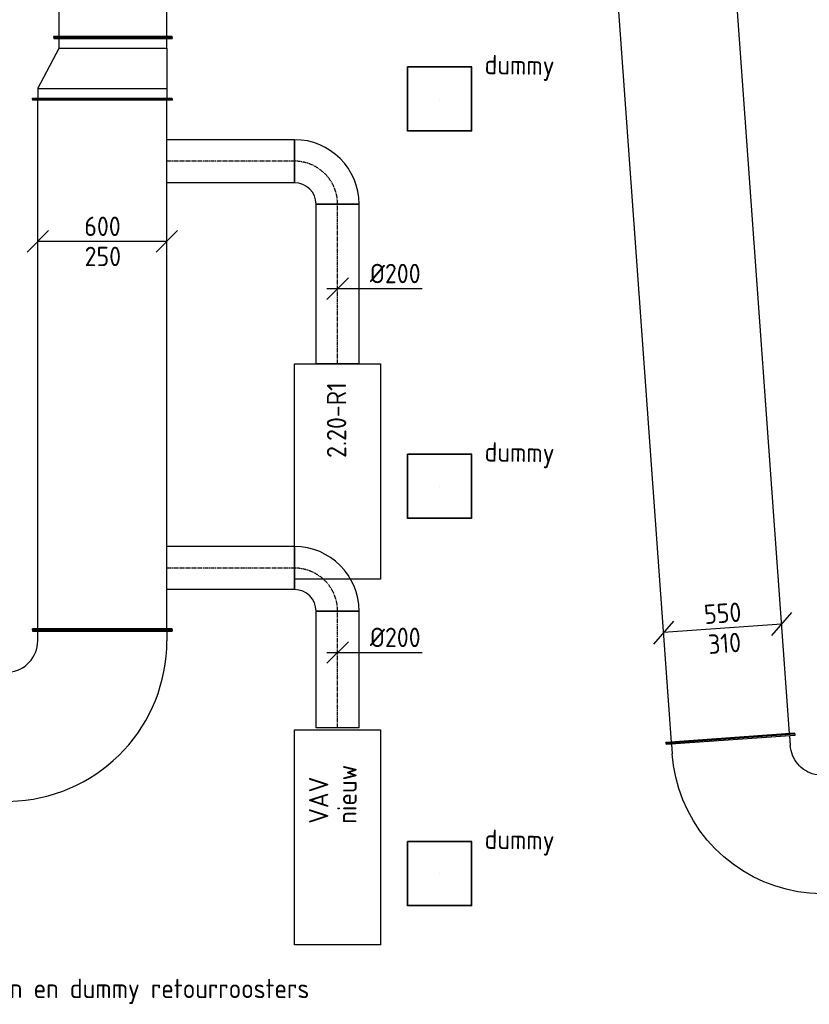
# Model space of a CAD drawing. Header units: millimetres. Extents: x -2770 to 48660, y -299 to 65946.
# Tile 14 of 39: x 26706 to 30376, y 1624 to 6200. Entities that reach past the tile are written whole.
import ezdxf

# ---------------------------------------------------------------- set-up
doc = ezdxf.new("R2010")
doc.units = ezdxf.units.MM
doc.linetypes.add('CENTER2', pattern=[28.575, 19.05, -3.175, 3.175, -3.175])
for name, color, linetype in [('WL570---_APP', 2, 'Continuous'), ('WL570---_RETOUR_D', 4, 'Continuous'), ('WL570---_RETOUR_HL', 1, 'CENTER2'), ('WL570---_RETOUR_RST', 4, 'Continuous'), ('WL570---_RETOUR_RST_HL', 1, 'CENTER2'), ('WL570---_TOEVOER_D', 3, 'Continuous'), ('WM570---', 1, 'Continuous'), ('WM570---_RETOUR', 1, 'Continuous'), ('WM570---_TOEVOER', 1, 'Continuous'), ('WT570---_RETOUR_RST', 7, 'Continuous')]:
    doc.layers.add(name, color=color, linetype=linetype)
doc.styles.add('STABICAD-018', font='ISOCP.SHX', dxfattribs={"height": 90})
doc.styles.get("Standard").update_dxf_attribs({"font": 'arial.ttf'})

# ---------------------------------------------------------------- blocks, each defined once
blk = doc.blocks.new('*U245')
at = {"color": 0, "linetype": 'Continuous'}
for p, q in [((0, 325, -2975), (5, 325, -2975)), ((0, -325, -2975), (0, 325, -2975)), ((5, -325, -2975), (5, 325, -2975)), ((2466.6, 325, -2975), (2461.6, 325, -2975)), ((2461.6, -325, -2975), (2461.6, 325, -2975)), ((2466.6, -325, -2975), (2466.6, 325, -2975)), ((5, 300, -2975), (2461.6, 300, -2975)), ((5, -300, -2975), (2461.6, -300, -2975)), ((0, -325, -2975), (5, -325, -2975)), ((2466.6, -325, -2975), (2461.6, -325, -2975))]:
    blk.add_line(p, q, dxfattribs=at)
at = {"layer": 'WM570---', "color": 2, "style": 'STABICAD-018'}
for tag, p in [('SECTIONCODE', (26940.5, 4403.1, 2975)), ('POSITIONCODE', (26940.5, 4403.1, 2975)), ('CODE', (27090.5, 3363.8, 2975))]:
    blk.add_attdef(tag, p, '', height=1.8, dxfattribs=at)
blk = doc.blocks.new('*U241')
at = {"color": 0, "linetype": 'Continuous'}
for p, q in [((0, 275, -2975), (5, 275, -2975)), ((0, -275, -2975), (0, 275, -2975)), ((5, -275, -2975), (5, 275, -2975)), ((3153.7, 275, -2975), (3148.7, 275, -2975)), ((3148.7, -275, -2975), (3148.7, 275, -2975)), ((3153.7, -275, -2975), (3153.7, 275, -2975)), ((5, 250, -2975), (3148.7, 250, -2975)), ((5, -250, -2975), (3148.7, -250, -2975)), ((0, -275, -2975), (5, -275, -2975)), ((3153.7, -275, -2975), (3148.7, -275, -2975))]:
    blk.add_line(p, q, dxfattribs=at)
at = {"layer": 'WM570---', "color": 2, "style": 'STABICAD-018'}
for tag, p in [('SECTIONCODE', (26990.5, 7693.4, 2975)), ('POSITIONCODE', (26990.5, 7693.4, 2975)), ('CODE', (27140.5, 6117, 2975))]:
    blk.add_attdef(tag, p, '', height=1.8, dxfattribs=at)
blk = doc.blocks.new('*U172')
at = {"color": 0, "linetype": 'Continuous'}
for p, q in [((-465.4, 325, -2975), (-460.4, 325, -2975)), ((-465.4, -325, -2975), (-465.4, 325, -2975)), ((-460.4, -325, -2975), (-460.4, 325, -2975)), ((-460.4, 300, -2975), (-415.4, 300, -2975)), ((-415.4, -300, -2975), (-460.4, -300, -2975)), ((-465.4, -325, -2975), (-460.4, -325, -2975)), ((332.2, -437.8, -2975), (328.9, -392.9, -2975)), ((-291.2, -482.5, -2975), (357.1, -436, -2975)), ((-290.9, -487.5, -2975), (357.4, -441, -2975)), ((-269.5, -435.8, -2975), (-266.3, -480.7, -2975)), ((357.4, -441, -2975), (357.1, -436, -2975)), ((-290.9, -487.5, -2975), (-291.2, -482.5, -2975))]:
    blk.add_line(p, q, dxfattribs=at)
for radius in [746.3, 146.3]:
    blk.add_arc((-415.4, -446.3, -2975), radius, 4.1, 90, dxfattribs=at)
at = {"layer": 'WM570---_TOEVOER', "color": 2, "style": 'STABICAD-018'}
for tag in ['SECTIONCODE', 'CODE', 'POSITIONCODE']:
    blk.add_attdef(tag, (27090.5, 2898.4, 2975), '', height=1.8, dxfattribs=at)
blk = doc.blocks.new('*U244')
at = {"color": 0, "linetype": 'Continuous'}
for p, q in [((-50, 275, -2975), (-45, 275, -2975)), ((-50, -275, -2975), (-50, 275, -2975)), ((-45, -275, -2975), (-45, 275, -2975)), ((236.6, 275, -2975), (231.6, 275, -2975)), ((231.6, -375, -2975), (231.6, 275, -2975)), ((236.6, -375, -2975), (236.6, 275, -2975)), ((0, 250, -2975), (-45, 250, -2975)), ((0, 250, -2975), (186.6, 250, -2975)), ((0, -250, -2975), (0, 250, -2975)), ((186.6, 250, -2975), (231.6, 250, -2975)), ((186.6, -350, -2975), (186.6, 250, -2975)), ((0, -250, -2975), (-45, -250, -2975)), ((186.6, -350, -2975), (0, -250, -2975)), ((-50, -275, -2975), (-45, -275, -2975)), ((186.6, -350, -2975), (231.6, -350, -2975)), ((236.6, -375, -2975), (231.6, -375, -2975))]:
    blk.add_line(p, q, dxfattribs=at)
at = {"layer": 'WM570---', "color": 2, "style": 'STABICAD-018'}
for tag in ['SECTIONCODE', 'CODE', 'POSITIONCODE']:
    blk.add_attdef(tag, (27140.5, 6067, 2975), '', height=1.8, dxfattribs=at)
blk = doc.blocks.new('*U154')
at = {"color": 0, "linetype": 'Continuous'}
for p, q in [((0, 100, -3000), (742.4, 100, -3000)), ((0, -100, -3000), (0, 100, -3000)), ((742.4, 100, -3000), (742.4, -100, -3000)), ((0, -100, -3000), (742.4, -100, -3000))]:
    blk.add_line(p, q, dxfattribs=at)
at = {"layer": 'WL570---_RETOUR_HL', "linetype": 'CENTER2'}
blk.add_line((0, 0, -3000), (742.4, 0, -3000), dxfattribs=at)
at = {"layer": 'WM570---_TOEVOER', "color": 2, "style": 'STABICAD-018'}
for tag, p in [('SECTIONCODE', (28033.9, 4946.5, 3000)), ('POSITIONCODE', (28033.9, 4946.5, 3000)), ('CODE', (28183.9, 4600, 3000))]:
    blk.add_attdef(tag, p, '', height=1.8, dxfattribs=at)
blk = doc.blocks.new('*U155')
at = {"color": 0, "linetype": 'Continuous'}
for p, q in [((-100, 200, -3000), (100, 200, -3000)), ((-200, -100, -3000), (-200, 100, -3000))]:
    blk.add_line(p, q, dxfattribs=at)
for radius, end in [(100, 360), (300, 0)]:
    blk.add_arc((-200, 200, -3000), radius, 270, end, dxfattribs=at)
at = {"layer": 'WL570---_RETOUR_HL', "linetype": 'CENTER2'}
blk.add_arc((-200, 200, -3000), 200, 270, 0, dxfattribs=at)
at = {"layer": 'WM570---_TOEVOER', "color": 2, "style": 'STABICAD-018'}
for tag in ['CODE', 'SECTIONCODE', 'POSITIONCODE']:
    blk.add_attdef(tag, (28183.9, 5542.4, 3000), '', height=1.8, dxfattribs=at)
blk = doc.blocks.new('*U173')
at = {"color": 0, "linetype": 'Continuous'}
for p, q in [((0, 100, -3000), (593.4, 100, -3000)), ((0, -100, -3000), (0, 100, -3000)), ((593.4, 100, -3000), (593.4, -100, -3000)), ((0, -100, -3000), (593.4, -100, -3000))]:
    blk.add_line(p, q, dxfattribs=at)
at = {"layer": 'WL570---_RETOUR_HL', "linetype": 'CENTER2'}
blk.add_line((0, 0, -3000), (593.4, 0, -3000), dxfattribs=at)
at = {"layer": 'WM570---_TOEVOER', "color": 2, "style": 'STABICAD-018'}
for tag, p in [('SECTIONCODE', (27712, 5692.4, 3000)), ('POSITIONCODE', (27712, 5692.4, 3000)), ('CODE', (27983.9, 5542.4, 3000))]:
    blk.add_attdef(tag, p, '', height=1.8, dxfattribs=at)
blk = doc.blocks.new('*U156')
at = {"color": 0, "linetype": 'Continuous'}
for p, q in [((-50, -50, -3000), (50, 50, -3000)), ((-50, 0, -3000), (100, 0, -3000)), ((100, 0, -3000), (393.1, 0, -3000))]:
    blk.add_line(p, q, dxfattribs=at)
at = {"color": 0, "linetype": 'Continuous', "style": 'STABICAD-018'}
blk.add_text('%%c200', height=90, dxfattribs=at).set_placement((150, 25, -3000))
at = {"layer": 'WM570---_TOEVOER', "color": 2, "style": 'STABICAD-018'}
blk.add_attdef('CODE', (28183.9, 4950.4, 3000), '', height=1.8, dxfattribs=at)
blk = doc.blocks.new('*U175')
at = {"color": 0, "linetype": 'Continuous'}
for p, q in [((-250, 50, -2975), (-350, -50, -2975)), ((350, 50, -2975), (250, -50, -2975)), ((300, 0, -2975), (-300, 0, -2975))]:
    blk.add_line(p, q, dxfattribs=at)
at = {"color": 0, "linetype": 'Continuous', "style": 'STABICAD-018'}
for s, p in [('600', (-83.7, 25, -2975)), ('250', (-82.2, -115, -2975))]:
    blk.add_text(s, height=90, dxfattribs=at).set_placement(p)
at = {"layer": 'WM570---_TOEVOER', "color": 2}
blk.add_attdef('CODE', (27090.5, 5169.8, 2975), '', height=1.8, dxfattribs=at)
blk = doc.blocks.new('*U448')
at = {"color": 0, "linetype": 'Continuous'}
for p, q in [((0, 300, -3005), (5, 300, -3005)), ((0, -300, -3005), (0, 300, -3005)), ((5, -300, -3005), (5, 300, -3005)), ((5, 275, -3005), (14817, 275, -3005)), ((0, -300, -3005), (5, -300, -3005)), ((5, -275, -3005), (14817, -275, -3005))]:
    blk.add_line(p, q, dxfattribs=at)
at = {"layer": 'WM570---_TOEVOER', "color": 2, "style": 'STABICAD-018'}
for tag, p in [('SECTIONCODE', (29833.1, 3225.4, 3005)), ('POSITIONCODE', (29833.1, 3225.4, 3005)), ('CODE', (30009.8, 2857.8, 3005))]:
    blk.add_attdef(tag, p, '', height=1.8, dxfattribs=at)
blk = doc.blocks.new('*U331')
at = {"color": 0, "linetype": 'Continuous'}
for p, q in [((320.6, 73.1, -4500), (228, -33.8, -4500)), ((-228, 33.8, -4500), (-320.6, -73.1, -4500)), ((274.3, 19.7, -4500), (-274.3, -19.7, -4500))]:
    blk.add_line(p, q, dxfattribs=at)
at = {"color": 0, "linetype": 'Continuous', "style": 'STABICAD-018'}
for s, p in [('550', (-82.6, 19.1, -4500)), ('310', (-63.6, -119.9, -4500))]:
    blk.add_text(s, height=90, rotation=4.1045, dxfattribs=at).set_placement(p)
at = {"layer": 'WM570---', "color": 2, "style": 'STABICAD-018'}
blk.add_attdef('CODE', (30097.7, 3380.5, 4500), '', height=1.8, dxfattribs=at)
blk = doc.blocks.new('*U330')
at = {"color": 0, "linetype": 'Continuous'}
for p, q in [((-475, 300, -4500), (-470, 300, -4500)), ((-475, -300, -4500), (-475, 300, -4500)), ((-470, -300, -4500), (-470, 300, -4500)), ((-470, 275, -4500), (-425, 275, -4500)), ((-425, 275, -4500), (-370.1, 272.8, -4500)), ((-370.1, 272.8, -4500), (-315.5, 266.4, -4500)), ((-315.5, 266.4, -4500), (-261.6, 255.7, -4500)), ((-261.6, 255.7, -4500), (-208.7, 240.7, -4500)), ((-208.7, 240.7, -4500), (-157.1, 221.7, -4500)), ((-157.1, 221.7, -4500), (-107.2, 198.7, -4500)), ((-107.2, 198.7, -4500), (-59.3, 171.8, -4500)), ((-59.3, 171.8, -4500), (-13.6, 141.3, -4500)), ((-13.6, 141.3, -4500), (29.6, 107.3, -4500)), ((29.6, 107.3, -4500), (70, 70, -4500)), ((70, 70, -4500), (107.3, 29.6, -4500)), ((107.3, 29.6, -4500), (141.3, -13.6, -4500)), ((141.3, -13.6, -4500), (171.8, -59.3, -4500)), ((171.8, -59.3, -4500), (198.7, -107.2, -4500)), ((198.7, -107.2, -4500), (221.7, -157.1, -4500)), ((221.7, -157.1, -4500), (240.7, -208.7, -4500)), ((240.7, -208.7, -4500), (255.7, -261.6, -4500)), ((255.7, -261.6, -4500), (266.4, -315.5, -4500)), ((-475, -300, -4500), (-470, -300, -4500)), ((-470, -275, -4500), (-425, -275, -4500)), ((-425, -275, -4500), (-413.2, -275.5, -4500)), ((-413.2, -275.5, -4500), (-401.5, -276.8, -4500)), ((-401.5, -276.8, -4500), (-390, -279.1, -4500)), ((-390, -279.1, -4500), (-378.6, -282.3, -4500)), ((-378.6, -282.3, -4500), (-367.6, -286.4, -4500)), ((-367.6, -286.4, -4500), (-356.9, -291.3, -4500)), ((-356.9, -291.3, -4500), (-346.6, -297.1, -4500)), ((-346.6, -297.1, -4500), (-336.8, -303.6, -4500)), ((-336.8, -303.6, -4500), (-327.6, -310.9, -4500)), ((-327.6, -310.9, -4500), (-318.9, -318.9, -4500)), ((-318.9, -318.9, -4500), (-310.9, -327.6, -4500)), ((266.4, -315.5, -4500), (272.8, -370.1, -4500)), ((-310.9, -327.6, -4500), (-303.6, -336.8, -4500)), ((-303.6, -336.8, -4500), (-297.1, -346.6, -4500)), ((-297.1, -346.6, -4500), (-291.3, -356.9, -4500)), ((-291.3, -356.9, -4500), (-286.4, -367.6, -4500)), ((-286.4, -367.6, -4500), (-282.3, -378.6, -4500)), ((-282.3, -378.6, -4500), (-279.1, -390, -4500)), ((-279.1, -390, -4500), (-276.8, -401.5, -4500)), ((-276.8, -401.5, -4500), (-275.5, -413.2, -4500)), ((272.8, -370.1, -4500), (275, -425, -4500)), ((-275.5, -413.2, -4500), (-275, -425, -4500)), ((-275, -470, -4500), (-275, -425, -4500)), ((275, -470, -4500), (275, -425, -4500)), ((-300, -475, -4500), (-300, -470, -4500)), ((-300, -470, -4500), (300, -470, -4500)), ((-300, -475, -4500), (300, -475, -4500)), ((300, -475, -4500), (300, -470, -4500))]:
    blk.add_line(p, q, dxfattribs=at)
at = {"layer": 'WM570---', "color": 2, "style": 'STABICAD-018'}
for tag in ['CODE', 'SECTIONCODE', 'POSITIONCODE']:
    blk.add_attdef(tag, (30157.8, 2542.6, 4500), '', height=1.8, dxfattribs=at)
blk = doc.blocks.new('*U1009')
at = {"color": 0, "linetype": 'Continuous'}
for p, q in [((0, 100, -3000), (542.4, 100, -3000)), ((0, -100, -3000), (0, 100, -3000)), ((542.4, 100, -3000), (542.4, -100, -3000)), ((0, -100, -3000), (542.4, -100, -3000))]:
    blk.add_line(p, q, dxfattribs=at)
at = {"layer": 'WL570---_RETOUR_HL', "linetype": 'CENTER2'}
blk.add_line((0, 0, -3000), (542.4, 0, -3000), dxfattribs=at)
at = {"layer": 'WL570---_TOEVOER_D', "color": 2, "style": 'STABICAD-018'}
for tag, p in [('SECTIONCODE', (28033.9, 3255.5, 3000)), ('POSITIONCODE', (28033.9, 3255.5, 3000)), ('CODE', (28183.9, 2909, 3000))]:
    blk.add_attdef(tag, p, '', height=1.8, dxfattribs=at)
blk = doc.blocks.new('*U1010')
at = {"color": 0, "linetype": 'Continuous'}
for p, q in [((-50, -50, -3000), (50, 50, -3000)), ((-50, 0, -3000), (100, 0, -3000)), ((100, 0, -3000), (393.1, 0, -3000))]:
    blk.add_line(p, q, dxfattribs=at)
at = {"color": 0, "linetype": 'Continuous', "style": 'STABICAD-018'}
blk.add_text('%%c200', height=90, dxfattribs=at).set_placement((150, 25, -3000))
at = {"layer": 'WL570---_TOEVOER_D', "color": 2, "style": 'STABICAD-018'}
blk.add_attdef('CODE', (28183.9, 3259.4, 3000), '', height=1.8, dxfattribs=at)
blk = doc.blocks.new('*U1007')
at = {"color": 0, "linetype": 'Continuous'}
for p, q in [((-100, 200, -3000), (100, 200, -3000)), ((-200, -100, -3000), (-200, 100, -3000))]:
    blk.add_line(p, q, dxfattribs=at)
for radius, end in [(100, 360), (300, 0)]:
    blk.add_arc((-200, 200, -3000), radius, 270, end, dxfattribs=at)
at = {"layer": 'WL570---_RETOUR_HL', "linetype": 'CENTER2'}
blk.add_arc((-200, 200, -3000), 200, 270, 0, dxfattribs=at)
at = {"layer": 'WL570---_TOEVOER_D', "color": 2, "style": 'STABICAD-018'}
for tag in ['CODE', 'SECTIONCODE', 'POSITIONCODE']:
    blk.add_attdef(tag, (28183.9, 3651.4, 3000), '', height=1.8, dxfattribs=at)
blk = doc.blocks.new('*U1008')
at = {"color": 0, "linetype": 'Continuous'}
for p, q in [((0, 100, -3000), (593.4, 100, -3000)), ((0, -100, -3000), (0, 100, -3000)), ((593.4, 100, -3000), (593.4, -100, -3000)), ((0, -100, -3000), (593.4, -100, -3000))]:
    blk.add_line(p, q, dxfattribs=at)
at = {"layer": 'WL570---_RETOUR_HL', "linetype": 'CENTER2'}
blk.add_line((0, 0, -3000), (593.4, 0, -3000), dxfattribs=at)
at = {"layer": 'WL570---_TOEVOER_D', "color": 2, "style": 'STABICAD-018'}
for tag in ['CODE', 'SECTIONCODE', 'POSITIONCODE']:
    blk.add_attdef(tag, (27983.9, 3651.4, 3000), '', height=1.8, dxfattribs=at)
blk = doc.blocks.new('*U970')
at = {"color": 0, "linetype": 'Continuous'}
for p, q in [((150, 150, -2850), (-150, 150, -2850)), ((-150, -150, -2850), (-150, 150, -2850)), ((147.5, 147.5, -2850), (-147.5, 147.5, -2850)), ((-147.5, -147.5, -2850), (-147.5, 147.5, -2850)), ((147.5, -147.5, -2850), (147.5, 147.5, -2850)), ((150, -150, -2850), (150, 150, -2850)), ((150, -150, -2850), (-150, -150, -2850)), ((147.5, -147.5, -2850), (-147.5, -147.5, -2850))]:
    blk.add_line(p, q, dxfattribs=at)
at = {"layer": 'WL570---_RETOUR_RST_HL', "linetype": 'CENTER2'}
blk.add_circle((0, 0, -2850), 0.0125, dxfattribs=at)
at = {"layer": 'WL570---_RETOUR_D', "color": 1, "style": 'STABICAD-018'}
blk.add_attdef('PRODUCTCODE', (6467.2, 62638.8, 2850), '', height=1.8, rotation=355, dxfattribs=at)
at = {"layer": 'WL570---_RETOUR_D', "color": 2, "style": 'STABICAD-018'}
for tag, p in [('CODE', (6443.6, 62319.7, 2850)), ('SECTIONCODE', (6436.2, 62219.9, 2850)), ('MATERIALCODE', (6436.2, 62219.9, 2850)), ('POSITIONCODE', (6436.2, 62219.9, 2850)), ('FLOW', (6415.7, 61883.5, 2850)), ('FLOWPREFIX', (6261.6, 61811.7, 2850)), ('FLOWSUFFIX', (6450.1, 61797.8, 2850))]:
    blk.add_attdef(tag, p, '', height=1.8, rotation=355, dxfattribs=at)

msp = doc.modelspace()

# ---------------------------------------------------------------- linework, layer by layer
at = {"layer": 'WL570---_APP'}
for points in [[(27983.9, 4600), (28383.9, 4600), (28383.9, 3600), (27983.9, 3600)], [(27983.9, 2900), (28383.9, 2900), (28383.9, 1900), (27983.9, 1900)]]:
    msp.add_lwpolyline(points, close=True, dxfattribs=at)

# ---------------------------------------------------------------- block references
at = {"layer": 'WL570---_RETOUR_D', "linetype": 'Continuous'}
for name, p, rotation in [('*U241', (27140.5, 6117, 2975), 90.00000000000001), ('*U244', (27140.5, 6067, 2975), 270), ('*U245', (27090.5, 3363.8, 2975), 90.00000000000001), ('*U173', (27983.9, 5542.4, 3000), 180), ('*U155', (28183.9, 5542.4, 3000), 90.00000000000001), ('*U154', (28183.9, 4600, 3000), 90.00000000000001), ('*U1008', (27983.9, 3651.4, 3000), 180), ('*U1007', (28183.9, 3651.4, 3000), 90.00000000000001), ('*U1009', (28183.9, 2909, 3000), 90.00000000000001), ('*U172', (27090.5, 2898.4, 2975), 270)]:
    msp.add_blockref(name, p, dxfattribs=dict(at, rotation=rotation))
at = {"layer": 'WL570---_RETOUR_RST', "linetype": 'Continuous'}
ref = msp.add_blockref('*U970', (28658.2, 5831.3, 2850), dxfattribs=at)
ref.add_attrib('PRODUCTCODE', 'dummy', (28866.5, 5946.8, 2850), dxfattribs={"layer": '0', "color": 1, "linetype": 'Continuous', "height": 90, "rotation": 359.2297, "style": 'STABICAD-018'})
ref = msp.add_blockref('*U970', (28658.2, 4031.3, 2850), dxfattribs=at)
ref.add_attrib('PRODUCTCODE', 'dummy', (28866.5, 4146.8, 2850), dxfattribs={"layer": '0', "color": 1, "linetype": 'Continuous', "height": 90, "rotation": 359.2297, "style": 'STABICAD-018'})
ref = msp.add_blockref('*U970', (28658.2, 2231.3, 2850), dxfattribs=at)
ref.add_attrib('PRODUCTCODE', 'dummy', (28866.5, 2346.8, 2850), dxfattribs={"layer": '0', "color": 1, "linetype": 'Continuous', "height": 90, "rotation": 359.2297, "style": 'STABICAD-018'})
at = {"layer": 'WL570---_TOEVOER_D', "linetype": 'Continuous'}
for name, p, rotation in [('*U448', (30009.8, 2857.8, 3005), 94.1044685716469), ('*U330', (30043.8, 2384, 3005), 184.1044685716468)]:
    msp.add_blockref(name, p, dxfattribs=dict(at, rotation=rotation))
at = {"layer": 'WM570---_RETOUR', "linetype": 'Continuous'}
for name, p in [('*U175', (27090.5, 5169.8, 2975)), ('*U156', (28183.9, 4950.4, 3000)), ('*U1010', (28183.9, 3259.4, 3000))]:
    msp.add_blockref(name, p, dxfattribs=at)
at = {"layer": 'WM570---_TOEVOER', "linetype": 'Continuous'}
msp.add_blockref('*U331', (29973, 3371.6, 4500), dxfattribs=at)

# ---------------------------------------------------------------- texts
at = {"layer": 'WM570---', "style": 'STABICAD-018'}
for s, p in [('2.20-R1', (28224.1, 4163.3)), ('nieuw', (28272.4, 2463.3)), ('VAV', (28140.9, 2463.3))]:
    msp.add_text(s, height=90, rotation=90, dxfattribs=at).set_placement(p)
at = {"layer": 'WT570---_RETOUR_RST', "color": 1, "style": 'STABICAD-018'}
msp.add_text('retourlucht via armaturen en dummy retourroosters', height=90, dxfattribs=at).set_placement((25423.4, 1653))

doc.saveas('drawing.dxf')
